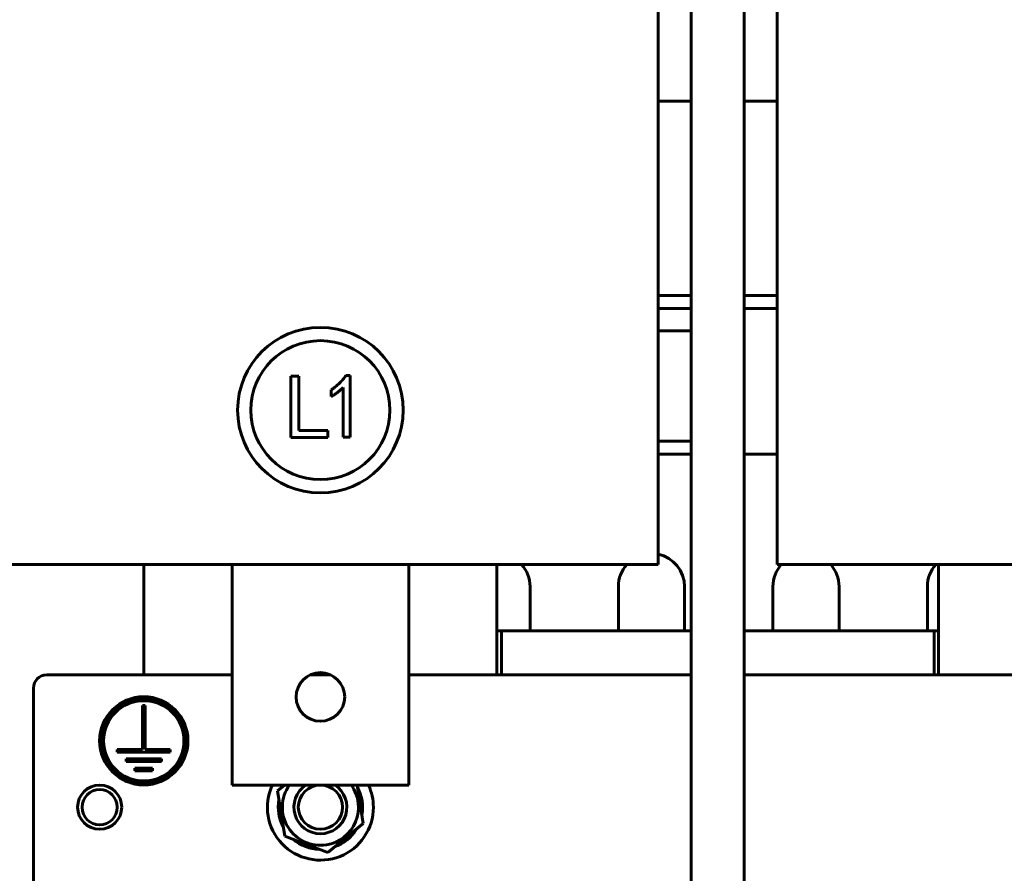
# Model space of a CAD drawing. Header units: millimetres. Extents: x 0 to 297, y 0 to 420.
# Tile 3 of 16: x 99 to 155, y 95 to 143. Entities that reach past the tile are written whole.
import ezdxf

# ---------------------------------------------------------------- set-up
doc = ezdxf.new("R2010")
doc.units = ezdxf.units.MM
doc.linetypes.add('K5LT_BASIC', pattern=[0])
doc.linetypes.add('K5LT_THIN', pattern=[0])
doc.layers.add('Системный слой', color=7, linetype='Continuous')
doc.styles.add('KDIMTEXTSTYLE', font='GOST_AU.SHX', dxfattribs={"width": 0.96, "oblique": 15, "height": 5})
doc.dimstyles.new('KDIMSTYLE (0.25)', dxfattribs={"dimtxt": 5, "dimasz": 1, "dimexe": 2, "dimexo": 0, "dimgap": 1, "dimtad": 1, "dimlfac": 4, "dimtxsty": 'KDIMTEXTSTYLE', "dimsah": 1, "dimcen": 0, "dimdle": 1, "dimadec": 0, "dimazin": 0, "dimtfac": 0.667, "dimtmove": 0, "dimatfit": 3, "dimfxl": 1, "dimtvp": 1, "dimtolj": 1, "dimtzin": 0, "dimarcsym": 0})

# ---------------------------------------------------------------- blocks, each defined once
blk = doc.blocks.new('U5')
at = {"layer": 'Системный слой', "color": 150, "linetype": 'K5LT_BASIC', "lineweight": 60, "true_color": 0x0080ff}
for p, q in [((151.266, 183.263), (151.266, 182.855)), ((151.266, 181.355), (151.266, 177.013)), ((151.266, 112.013), (151.266, 105.763))]:
    blk.add_line(p, q, dxfattribs=at)
blk = doc.blocks.new('U6')
at = {"layer": 'Системный слой', "color": 150, "linetype": 'K5LT_BASIC', "lineweight": 60, "true_color": 0x0080ff}
for p, q in [((100.766, 105.763), (111.266, 105.763)), ((115.693, 105.763), (116.839, 105.763)), ((121.266, 105.763), (137.266, 105.763)), ((140.266, 105.763), (156.266, 105.763))]:
    blk.add_line(p, q, dxfattribs=at)
blk = doc.blocks.new('U13')
at = {"layer": 'Системный слой', "color": 150, "linetype": 'K5LT_BASIC', "lineweight": 60, "true_color": 0x0080ff}
for p, q in [((126.266, 177.013), (126.266, 183.263)), ((126.266, 105.763), (126.266, 112.013))]:
    blk.add_line(p, q, dxfattribs=at)
blk = doc.blocks.new('U14')
at = {"layer": 'Системный слой', "color": 150, "linetype": 'K5LT_BASIC', "lineweight": 60, "true_color": 0x0080ff}
for p, q in [((106.266, 183.263), (106.266, 177.013)), ((106.266, 112.013), (106.266, 105.763))]:
    blk.add_line(p, q, dxfattribs=at)
blk = doc.blocks.new('U15')
at = {"layer": 'Системный слой', "color": 150, "linetype": 'K5LT_BASIC', "lineweight": 60, "true_color": 0x0080ff}
for p, q in [((126.266, 108.263), (126.516, 108.263)), ((151.016, 108.263), (151.266, 108.263))]:
    blk.add_line(p, q, dxfattribs=at)
blk = doc.blocks.new('U22')
at = {"layer": 'Системный слой', "color": 150, "linetype": 'K5LT_BASIC', "lineweight": 60, "true_color": 0x0080ff}
blk.add_line((137.266, 93.438), (137.266, 181.355), dxfattribs=at)
blk = doc.blocks.new('U23')
at = {"layer": 'Системный слой', "color": 150, "linetype": 'K5LT_BASIC', "lineweight": 60, "true_color": 0x0080ff}
blk.add_line((140.266, 93.438), (140.266, 181.355), dxfattribs=at)
blk = doc.blocks.new('U29')
at = {"layer": 'Системный слой', "color": 150, "linetype": 'K5LT_BASIC', "lineweight": 60, "true_color": 0x0080ff}
for p, q in [((137.266, 127.263), (135.391, 127.263)), ((142.141, 127.263), (140.266, 127.263)), ((182.266, 127.263), (180.391, 127.263)), ((187.141, 127.263), (185.266, 127.263))]:
    blk.add_line(p, q, dxfattribs=at)
blk = doc.blocks.new('U30')
at = {"layer": 'Системный слой', "color": 150, "linetype": 'K5LT_BASIC', "lineweight": 60, "true_color": 0x0080ff}
for p, q in [((137.266, 126.513), (135.391, 126.513)), ((142.141, 126.513), (140.266, 126.513)), ((182.266, 126.513), (180.391, 126.513)), ((187.141, 126.513), (185.266, 126.513))]:
    blk.add_line(p, q, dxfattribs=at)
blk = doc.blocks.new('U78')
at = {"layer": 'Системный слой', "color": 150, "linetype": 'K5LT_BASIC', "lineweight": 60, "true_color": 0x0080ff}
for p, q in [((137.266, 108.263), (126.516, 108.263)), ((151.016, 108.263), (140.266, 108.263))]:
    blk.add_line(p, q, dxfattribs=at)
blk = doc.blocks.new('U79')
at = {"layer": 'Системный слой', "color": 150, "linetype": 'K5LT_BASIC', "lineweight": 60, "true_color": 0x0080ff}
for p, q in [((137.266, 138.263), (135.391, 138.263)), ((142.141, 138.263), (140.266, 138.263)), ((182.266, 138.263), (180.391, 138.263)), ((187.141, 138.263), (185.266, 138.263))]:
    blk.add_line(p, q, dxfattribs=at)
blk = doc.blocks.new('U86')
at = {"layer": 'Системный слой', "color": 150, "linetype": 'K5LT_BASIC', "lineweight": 60, "true_color": 0x0080ff}
for start, end in [(148.4286, 148.7329), (349.653, 28.7329), (169.653, 208.7329), (289.653, 328.7329), (229.653, 268.7329)]:
    blk.add_arc((116.266, 98.263), 2.388, start, end, dxfattribs=at)
blk = doc.blocks.new('U89')
at = {"layer": 'Системный слой', "color": 150, "linetype": 'K5LT_BASIC', "lineweight": 60, "true_color": 0x0080ff}
for start, end in [(138.1897, 180), (0, 41.8103)]:
    blk.add_arc((143.766, 110.763), 1.875, start, end, dxfattribs=at)
blk = doc.blocks.new('U92')
at = {"layer": 'Системный слой', "color": 150, "linetype": 'K5LT_BASIC', "lineweight": 60, "true_color": 0x0080ff}
for p, q in [((135.391, 118.263), (137.266, 118.263)), ((140.266, 118.263), (142.141, 118.263)), ((180.391, 118.263), (182.266, 118.263)), ((185.266, 118.263), (187.141, 118.263))]:
    blk.add_line(p, q, dxfattribs=at)
blk = doc.blocks.new('U93')
at = {"layer": 'Системный слой', "color": 150, "linetype": 'K5LT_BASIC', "lineweight": 60, "true_color": 0x0080ff}
for start, end in [(0, 78.463), (138.1897, 180)]:
    blk.add_arc((135.016, 110.763), 1.875, start, end, dxfattribs=at)
blk = doc.blocks.new('U113')
at = {"layer": 'Системный слой', "color": 150, "linetype": 'K5LT_BASIC', "lineweight": 60, "true_color": 0x0080ff}
for start, end in [(155.3757, 0), (0, 24.6243)]:
    blk.add_arc((116.266, 98.263), 3, start, end, dxfattribs=at)
blk = doc.blocks.new('U116')
at = {"layer": 'Системный слой', "color": 150, "linetype": 'K5LT_BASIC', "lineweight": 60, "true_color": 0x0080ff}
for start, end in [(144.5698, 279.1929), (279.1929, 35.4302)]:
    blk.add_arc((116.266, 98.263), 2.156, start, end, dxfattribs=at)
blk = doc.blocks.new('KDIMARROW_01')
at = {"layer": 'Системный слой'}
blk.add_hatch(color=0, dxfattribs=at).paths.add_polyline_path([(-5, -0.658), (0, 0), (-5, 0.658), (-4.5, 0)])
at = {"layer": 'Системный слой', "color": 0, "linetype": 'K5LT_THIN', "lineweight": 18}
for p, q in [((-4.5, 0), (-5, 0.658)), ((-5, 0.658), (0, 0)), ((0, 0), (-5, -0.658)), ((-5, -0.658), (-4.5, 0)), ((0, 0), (-1, 0))]:
    blk.add_line(p, q, dxfattribs=at)

msp = doc.modelspace()

# ---------------------------------------------------------------- linework, layer by layer
at = {"layer": 'Системный слой', "color": 150, "linetype": 'K5LT_BASIC', "lineweight": 60, "true_color": 0x0080ff}
for p, q in [((135.3908, 177.0128), (135.3908, 112.0128)), ((142.1408, 112.0128), (142.1408, 177.0128)), ((140.2658, 127.2628), (140.2658, 138.2628)), ((135.3908, 125.2628), (137.2658, 125.2628)), ((114.5852, 119.2197), (114.5852, 122.6869)), ((114.5852, 122.6869), (115.0516, 122.6869)), ((115.0516, 122.6869), (115.0516, 119.6049)), ((117.7159, 122.7274), (117.9592, 122.7274)), ((117.9592, 122.7274), (117.9592, 119.2399)), ((116.8845, 121.5311), (116.8845, 121.9164)), ((117.5536, 119.2399), (117.5536, 122.038)), ((115.0516, 119.6049), (116.6939, 119.6049)), ((116.6939, 119.6049), (116.6939, 119.2197)), ((116.6939, 119.2197), (114.5852, 119.2197)), ((117.9592, 119.2399), (117.5536, 119.2399)), ((135.3908, 119.0128), (137.2658, 119.0128)), ((104.3908, 112.0128), (97.1408, 112.0128)), ((104.3908, 112.0128), (128.1408, 112.0128)), ((111.2658, 112.0128), (111.2658, 99.5128)), ((121.2658, 112.0128), (111.2658, 112.0128)), ((121.2658, 99.5128), (121.2658, 112.0128)), ((135.3908, 112.0128), (128.1408, 112.0128)), ((149.3908, 112.0128), (142.1408, 112.0128)), ((149.3908, 112.0128), (173.1408, 112.0128)), ((128.1408, 108.2628), (128.1408, 110.7628)), ((133.1408, 110.7628), (133.1408, 108.2628)), ((136.8908, 108.2628), (136.8908, 110.7628)), ((141.8908, 110.7628), (141.8908, 108.2628)), ((145.6408, 108.2628), (145.6408, 110.7628)), ((150.6408, 110.7628), (150.6408, 108.2628)), ((126.5158, 108.2628), (126.5158, 105.7628)), ((151.0158, 105.7628), (151.0158, 108.2628)), ((100.0158, 94.0128), (100.0158, 105.0128)), ((106.3408, 104.0251), (106.1908, 104.0251)), ((106.1908, 104.0251), (106.1908, 101.5251)), ((106.3408, 101.5251), (106.3408, 104.0251)), ((106.1908, 101.5251), (104.7658, 101.5251)), ((104.7658, 101.5251), (104.7658, 101.3751)), ((107.7658, 101.5251), (106.3408, 101.5251)), ((107.7658, 101.3751), (107.7658, 101.5251)), ((104.7658, 101.3751), (107.7658, 101.3751)), ((107.2658, 101.0001), (105.2658, 101.0001)), ((105.2658, 101.0001), (105.2658, 100.8501)), ((107.2658, 100.8501), (107.2658, 101.0001)), ((105.2658, 100.8501), (107.2658, 100.8501)), ((106.7658, 100.4751), (105.7658, 100.4751)), ((105.7658, 100.4751), (105.7658, 100.3251)), ((106.7658, 100.3251), (106.7658, 100.4751)), ((105.7658, 100.3251), (106.7658, 100.3251)), ((111.2658, 99.5128), (121.2658, 99.5128)), ((114.2383, 99.5128), (113.8372, 99.1857)), ((118.6944, 97.3399), (118.3428, 99.5128)), ((113.8372, 99.1857), (114.2522, 96.621)), ((116.6809, 95.6981), (118.6944, 97.3399)), ((114.2522, 96.621), (116.6809, 95.6981))]:
    msp.add_line(p, q, dxfattribs=at)
for centre, radius in [((116.2654, 120.7629), 4.6875), ((116.2654, 120.7629), 3.9375), ((116.2658, 104.5128), 1.375), ((106.2658, 102.0251), 2.5), ((106.2658, 102.0251), 2.375), ((106.2658, 102.0251), 2.275), ((103.7658, 98.2628), 1.25), ((116.2658, 98.2628), 1.25)]:
    msp.add_circle(centre, radius, dxfattribs=at)
for centre, radius, start, end in [((126.2658, 110.7628), 1.875, 0, 41.81031), ((152.5158, 110.7628), 1.875, 138.18969, 180), ((100.7658, 105.0128), 0.75, 90, 180), ((103.7658, 98.2628), 1, 90, 0), ((103.7658, 98.2628), 1, 0, 90), ((116.2658, 98.2628), 1.5, 123.55731, 56.44269)]:
    msp.add_arc(centre, radius, start, end, dxfattribs=at)
for points, knots in [([(116.8845, 121.9164), (116.9262, 121.9452), (117.0088, 122.0025), (117.1262, 122.0957), (117.2396, 122.1905), (117.3457, 122.291), (117.4479, 122.3936), (117.5427, 122.5012), (117.633, 122.6117), (117.6882, 122.6888), (117.7159, 122.7274)], [0, 0, 0, 0, 0.1300658, 0.2583133, 0.3846949, 0.5098007, 0.6334788, 0.7564596, 0.8780744, 1, 1, 1, 1]), ([(117.5536, 122.038), (117.5075, 121.9938), (117.4124, 121.9025), (117.2523, 121.7757), (117.076, 121.6499), (116.9496, 121.5715), (116.8845, 121.5311)], [0, 0, 0, 0, 0.2279817, 0.4698264, 0.7271404, 1, 1, 1, 1])]:
    msp.add_open_spline(points, degree=3, knots=knots, dxfattribs=at)

# ---------------------------------------------------------------- block references
at = {"layer": 'Системный слой'}
for name in ['U22', 'U23', 'U14', 'U13', 'U5', 'U79', 'U29', 'U30', 'U92', 'U93', 'U89', 'U15', 'U78', 'U6', 'U113', 'U86', 'U116']:
    msp.add_blockref(name, (0, 0), dxfattribs=at)

# ---------------------------------------------------------------- dimensions: what is measured, and where the dimension line sits
at = {"layer": 'Системный слой', "color": 7}
msp.add_linear_dim(base=(84.8283, 233.2628), p1=(105.0158, 70.7628), p2=(107.5158, 233.2628), angle=90, location=(84.8283, 152.0128), text='\\H5.0;\\W0.965;\\Q15;\\H5.0;\\W0.965;\\Q15;\\Q15;В', dimstyle='KDIMSTYLE (0.25)', override={"dimexo": 0, "dimblk1": 'KDIMARROW_01', "dimblk2": 'KDIMARROW_01', "dimse1": 0, "dimse2": 0, "dimclrt": 7, "dimtolj": 1}, dxfattribs=at).render()

doc.saveas('drawing.dxf')
